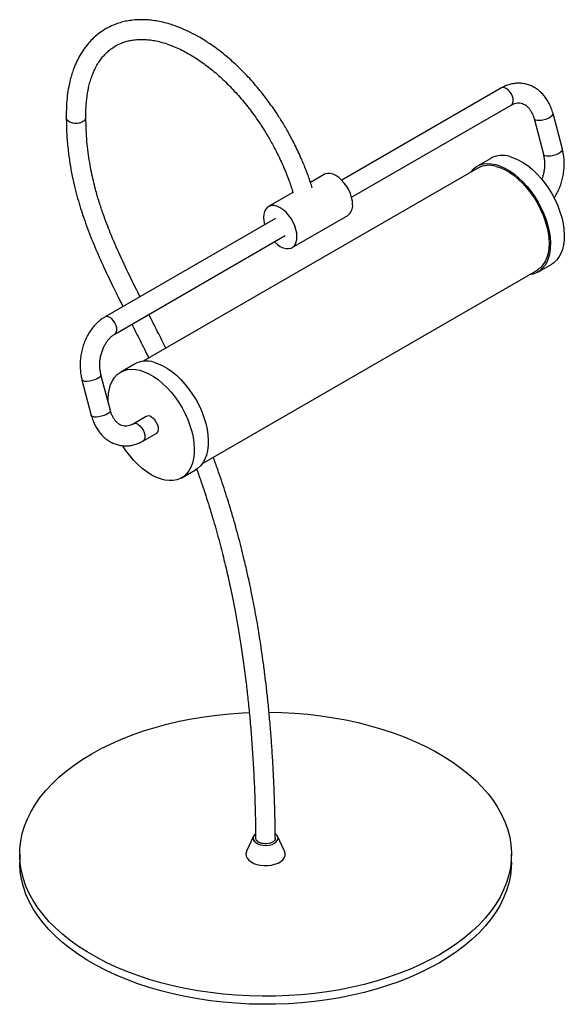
# Paper-space layout '_Isométrica' of a CAD drawing. Header units: millimetres. Extents: x -100 to 177, y -294 to 206.
import ezdxf

# ---------------------------------------------------------------- set-up
doc = ezdxf.new("R2010")
doc.units = ezdxf.units.MM

psp = doc.layouts.new('_Isométrica')

# ---------------------------------------------------------------- linework, layer by layer
at = {"color": 7, "linetype": 'Continuous', "lineweight": 25}
for p, q in [((145.33, 171.22), (64.17, 124.36)), ((69.17, 115.7), (150.33, 162.56)), ((150.33, 162.56), (150.56, 162.67)), ((161.9, 155.65), (166.66, 137.53)), ((176.33, 140.07), (171.57, 158.2)), ((139.9, 135.48), (132.83, 131.4)), ((133.33, 130.53), (-36.71, 32.37)), ((55.21, 127.27), (48.27, 123.26)), ((39.37, 118.13), (26.93, 110.95)), ((38.93, 90.16), (67.21, 106.49)), ((30.43, 104.88), (-56.19, 54.88)), ((-51.19, 46.22), (35.43, 96.22)), ((163.83, 77.7), (170.9, 81.78)), ((-6.71, -19.6), (163.33, 78.57)), ((-41.12, 30.98), (-48.19, 26.9)), ((-53.47, 7.4), (-58.24, 25.53)), ((-67.91, 22.99), (-63.15, 4.86)), ((-35.19, 4.38), (-41.91, 0.5)), ((-36.91, -8.16), (-30.19, -4.28)), ((-17.19, -26.8), (-10.12, -22.72)), ((19.29, -208.95), (15.77, -216.58)), ((35.1, -216.58), (31.58, -208.95)), ((-99.57, -218.06), (-99.57, -222.15)), ((150.43, -222.15), (150.43, -218.06))]:
    psp.add_line(p, q, dxfattribs=at)
at = {"color": 8, "linetype": 'Continuous', "lineweight": 25, "flags": 128}
for points in [[(150.33, 162.56), (150.73, 162.87), (151.17, 163.61), (151.36, 164.59), (151.29, 165.74), (150.97, 166.97), (150.41, 168.2), (149.66, 169.33), (148.78, 170.28), (147.82, 170.98), (146.87, 171.37), (145.99, 171.43), (145.33, 171.22)], [(161.9, 155.65), (162.07, 155.36), (162.6, 155.04), (163.44, 154.85), (164.53, 154.82)], [(164.53, 154.82), (165.78, 154.94), (167.1, 155.21), (168.39, 155.61), (169.56, 156.11), (170.52, 156.66), (171.2, 157.24), (171.55, 157.79), (171.57, 158.19)], [(169.29, 136.69), (170.54, 136.82), (171.86, 137.09), (173.15, 137.49), (174.32, 137.98), (175.28, 138.54), (175.96, 139.11), (176.31, 139.67), (176.34, 140.07)], [(166.66, 137.53), (166.83, 137.24), (167.36, 136.91), (168.21, 136.72), (169.29, 136.69)], [(-51.18, 46.23), (-50.79, 46.54), (-50.36, 47.27), (-50.16, 48.25), (-50.23, 49.4), (-50.56, 50.63), (-51.12, 51.86), (-51.87, 52.99), (-52.75, 53.94), (-53.7, 54.64), (-54.66, 55.03), (-55.54, 55.1), (-56.19, 54.88)], [(-58.23, 25.53), (-58.26, 25.12), (-58.61, 24.57), (-59.3, 23.99), (-60.26, 23.43), (-61.44, 22.94), (-62.73, 22.54), (-64.05, 22.27), (-65.3, 22.15), (-66.38, 22.19), (-67.22, 22.37), (-67.75, 22.7), (-67.91, 22.99)], [(-53.47, 7.4), (-53.5, 6.99), (-53.85, 6.44), (-54.54, 5.86), (-55.5, 5.31), (-56.67, 4.81), (-57.97, 4.42), (-59.29, 4.15), (-60.54, 4.03), (-61.62, 4.06), (-62.45, 4.25), (-62.98, 4.57), (-63.15, 4.86)], [(-39.41, 0.25), (-38.45, -0.45), (-37.57, -1.4), (-36.82, -2.53), (-36.27, -3.76), (-35.95, -5), (-35.88, -6.14), (-36.08, -7.12), (-36.52, -7.85), (-36.91, -8.16)]]:
    psp.add_lwpolyline(points, dxfattribs=at)
at = {"color": 7, "linetype": 'Continuous', "lineweight": 25, "flags": 128}
for points in [[(149.61, 136.39), (151.89, 135.64), (154.21, 134.59), (156.55, 133.25), (158.87, 131.62), (161.15, 129.74), (163.36, 127.62), (165.49, 125.28), (167.5, 122.75), (169.37, 120.07), (171.09, 117.25), (172.63, 114.34), (173.97, 111.36), (175.1, 108.35), (176.01, 105.34), (176.69, 102.37), (177.12, 99.47), (177.31, 96.68), (177.25, 94.02), (176.95, 91.53), (176.39, 89.23), (175.6, 87.15), (174.59, 85.31), (173.35, 83.74), (171.91, 82.45), (170.9, 81.78)], [(129.43, 128.28), (129.74, 128.69), (131.07, 130.12), (132.61, 131.27), (134.32, 132.11), (136.19, 132.63), (138.2, 132.84), (140.33, 132.73), (142.54, 132.3)], [(142.54, 132.3), (144.82, 131.56), (147.14, 130.51), (149.47, 129.17), (151.8, 127.54), (154.08, 125.66), (156.29, 123.54), (158.42, 121.2), (160.43, 118.67), (162.3, 115.98), (164.02, 113.17), (165.56, 110.25), (166.9, 107.27), (168.03, 104.27), (168.94, 101.26), (169.62, 98.29), (170.05, 95.39), (170.24, 92.6), (170.18, 89.94), (169.87, 87.45), (169.32, 85.15), (168.53, 83.07), (167.51, 81.23), (166.28, 79.66), (164.84, 78.37), (163.21, 77.37), (161.42, 76.69), (159.48, 76.32), (159.42, 76.31)], [(142.73, 131.41), (144.97, 130.67), (147.26, 129.63), (149.55, 128.3), (151.84, 126.68), (154.08, 124.81), (156.25, 122.7), (158.33, 120.37), (160.3, 117.87), (162.12, 115.2), (163.78, 112.41), (165.26, 109.53), (166.55, 106.59), (167.61, 103.62), (168.46, 100.67), (169.06, 97.76), (169.43, 94.93), (169.54, 92.21), (169.41, 89.64), (169.03, 87.25), (168.41, 85.05), (167.55, 83.09), (166.47, 81.37), (165.17, 79.93), (163.68, 78.78), (163.33, 78.57)], [(69.7, 111.98), (69.57, 113.76), (69.19, 115.63), (68.56, 117.54), (67.71, 119.43), (66.67, 121.24), (65.46, 122.92), (64.12, 124.41), (62.69, 125.68), (61.21, 126.68), (59.74, 127.38), (58.31, 127.76), (56.97, 127.82), (55.76, 127.54), (55.21, 127.27)], [(41.41, 95.66), (41.29, 97.43), (40.9, 99.3), (40.28, 101.21), (39.43, 103.1), (38.38, 104.91), (37.17, 106.59), (35.83, 108.09), (34.4, 109.35), (32.93, 110.35), (31.46, 111.05), (30.03, 111.44), (28.69, 111.49), (27.48, 111.21), (26.43, 110.6), (25.58, 109.7), (24.96, 108.51), (24.57, 107.08), (24.44, 105.45), (24.57, 103.68), (24.96, 101.81), (24.98, 101.74)], [(29.97, 93.07), (30.03, 93.02), (31.46, 91.75), (32.93, 90.76), (34.4, 90.05), (35.83, 89.67), (37.17, 89.62), (38.38, 89.9), (39.43, 90.5), (40.28, 91.41), (40.9, 92.6), (41.29, 94.03), (41.41, 95.66)], [(-31.41, 31.89), (-29.13, 31.14), (-26.81, 30.09), (-24.47, 28.75), (-22.15, 27.12), (-19.87, 25.24), (-17.66, 23.12), (-15.53, 20.78), (-13.52, 18.25), (-11.64, 15.57), (-9.93, 12.75), (-8.39, 9.84), (-7.05, 6.86), (-5.91, 3.85), (-5.01, 0.84), (-4.33, -2.13), (-3.9, -5.03), (-3.71, -7.82), (-3.77, -10.48), (-4.07, -12.97), (-4.63, -15.27), (-5.42, -17.35), (-6.43, -19.19), (-7.67, -20.76), (-9.11, -22.05), (-10.12, -22.72)], [(-54.59, 11.66), (-54.6, 13.35), (-54.42, 15.93), (-53.99, 18.33), (-53.32, 20.52), (-52.41, 22.48), (-51.28, 24.19), (-49.94, 25.62), (-48.41, 26.76), (-46.7, 27.61), (-44.83, 28.13), (-42.82, 28.34), (-40.69, 28.23), (-38.48, 27.8)], [(-38.48, 27.8), (-36.2, 27.06), (-33.88, 26.01), (-31.54, 24.67), (-29.22, 23.04), (-26.94, 21.16), (-24.73, 19.04), (-22.6, 16.7), (-20.59, 14.17), (-18.72, 11.48), (-17, 8.67), (-15.46, 5.75), (-14.12, 2.77), (-12.99, -0.23), (-12.08, -3.24), (-11.4, -6.21), (-10.97, -9.11), (-10.78, -11.9), (-10.84, -14.56), (-11.15, -17.06), (-11.7, -19.35), (-12.49, -21.43), (-13.5, -23.27), (-14.74, -24.84), (-16.18, -26.13), (-17.81, -27.13), (-19.6, -27.81), (-21.54, -28.18), (-23.61, -28.23), (-25.79, -27.96), (-28.04, -27.37), (-30.34, -26.48), (-32.67, -25.28), (-35, -23.79), (-37.3, -22.03), (-39.55, -20.03), (-41.73, -17.79), (-43.8, -15.36), (-45.75, -12.75), (-47.19, -10.56)], [(-32.69, 4.13), (-31.74, 3.43), (-30.85, 2.48), (-30.11, 1.34), (-29.55, 0.11), (-29.23, -1.12), (-29.16, -2.27), (-29.36, -3.24), (-29.8, -3.97), (-30.19, -4.28)], [(113.82, -269.09), (108.99, -271.73), (103.92, -274.22), (98.64, -276.56), (93.14, -278.72), (87.45, -280.72), (81.59, -282.53), (75.56, -284.17), (69.4, -285.61), (63.11, -286.87), (56.71, -287.93), (50.23, -288.79), (43.67, -289.45), (37.06, -289.91), (30.42, -290.17), (23.77, -290.22), (17.12, -290.06), (10.49, -289.71), (3.91, -289.15), (-2.61, -288.38), (-9.06, -287.42), (-15.4, -286.27), (-21.63, -284.91), (-27.73, -283.37), (-33.68, -281.65), (-39.45, -279.74), (-45.05, -277.66), (-50.44, -275.41), (-55.62, -273), (-60.57, -270.43), (-65.28, -267.71), (-69.73, -264.86), (-73.91, -261.87), (-77.8, -258.75), (-81.41, -255.52), (-84.71, -252.19), (-87.7, -248.75), (-90.37, -245.23), (-92.71, -241.64), (-94.72, -237.97), (-96.38, -234.25), (-97.7, -230.49), (-98.67, -226.69), (-99.29, -222.86), (-99.56, -219.02), (-99.47, -215.18), (-99.03, -211.35), (-98.23, -207.53), (-97.08, -203.75), (-95.59, -200.01), (-93.75, -196.31), (-91.58, -192.68), (-89.07, -189.12), (-86.24, -185.65), (-83.1, -182.26), (-79.64, -178.98), (-75.89, -175.8), (-71.85, -172.75), (-67.54, -169.83), (-62.96, -167.04), (-58.13, -164.39), (-53.06, -161.9), (-47.77, -159.57), (-42.28, -157.41), (-36.59, -155.41), (-30.72, -153.59), (-24.7, -151.96), (-18.53, -150.51), (-12.24, -149.26), (-5.85, -148.2), (0.64, -147.34), (7.19, -146.67), (13.8, -146.22), (17.15, -146.06)], [(27.2, -145.91), (33.75, -146.06), (40.37, -146.42), (46.96, -146.98), (53.48, -147.74), (59.92, -148.7), (66.27, -149.86), (72.5, -151.21), (78.59, -152.75), (84.54, -154.48), (90.32, -156.39), (95.91, -158.47), (101.31, -160.72), (106.49, -163.13), (111.44, -165.7), (116.14, -168.41), (120.59, -171.27), (124.77, -174.26), (128.67, -177.38), (132.27, -180.61), (135.57, -183.94), (138.56, -187.37), (141.23, -190.89), (143.57, -194.49), (145.58, -198.15), (147.25, -201.87), (148.57, -205.64), (149.54, -209.44), (150.16, -213.26), (150.42, -217.1), (150.33, -220.94), (149.89, -224.78), (149.09, -228.59), (147.95, -232.38), (146.46, -236.12), (144.62, -239.81), (142.44, -243.44), (139.94, -247), (137.11, -250.48), (133.96, -253.87), (130.51, -257.15), (126.75, -260.32), (122.71, -263.38), (118.4, -266.3), (113.82, -269.09)], [(20.25, -207.77), (19.99, -208), (19.36, -208.81), (19.08, -209.68), (19.18, -210.56), (19.63, -211.41), (20.43, -212.16), (21.51, -212.79), (22.82, -213.25), (24.29, -213.51), (25.82, -213.56), (27.32, -213.4), (28.72, -213.04), (29.93, -212.49), (30.88, -211.8), (31.5, -210.99), (31.78, -210.12), (31.69, -209.24), (31.23, -208.39), (30.45, -207.64)], [(15.77, -216.58), (15.66, -216.84), (15.44, -217.93), (15.57, -219.02), (16.06, -220.08), (16.89, -221.07), (18.03, -221.95), (19.44, -222.69), (21.06, -223.26), (22.84, -223.64), (24.72, -223.82), (26.62, -223.8), (28.48, -223.56), (30.22, -223.13), (31.8, -222.52), (33.14, -221.74), (34.21, -220.83), (34.96, -219.82), (35.36, -218.75), (35.41, -217.65), (35.1, -216.58)], [(113.82, -273.17), (108.99, -275.82), (103.92, -278.31), (98.64, -280.64), (93.14, -282.8), (87.45, -284.8), (81.59, -286.62), (75.56, -288.25), (69.4, -289.7), (63.11, -290.95), (56.71, -292.01), (50.23, -292.87), (43.67, -293.54), (37.06, -293.99), (30.42, -294.25), (23.77, -294.3), (17.12, -294.15), (10.49, -293.79), (3.91, -293.23), (-2.61, -292.47), (-9.06, -291.51), (-15.4, -290.35), (-21.63, -289), (-27.73, -287.46), (-33.68, -285.73), (-39.45, -283.82), (-45.05, -281.74), (-50.44, -279.49), (-55.62, -277.08), (-60.57, -274.51), (-65.28, -271.8), (-69.73, -268.94), (-73.91, -265.95), (-77.8, -262.83), (-81.41, -259.6), (-84.71, -256.27), (-87.7, -252.84), (-90.37, -249.32), (-92.71, -245.72), (-94.72, -242.06), (-96.38, -238.34), (-97.7, -234.57), (-98.67, -230.77), (-99.29, -226.95), (-99.56, -223.11), (-99.57, -222.15)], [(150.43, -222.15), (150.33, -225.03), (149.89, -228.86), (149.09, -232.68), (147.95, -236.46), (146.46, -240.2), (144.62, -243.9), (142.44, -247.53), (139.94, -251.09), (137.11, -254.56), (133.96, -257.95), (130.51, -261.23), (126.75, -264.41), (122.71, -267.46), (118.4, -270.38), (113.82, -273.17)]]:
    psp.add_lwpolyline(points, dxfattribs=at)
at = {"color": 7, "linetype": 'Continuous', "lineweight": 25}
for centre, radius, start, end in [((145.86, 124.14), 12.81, 72.9616, 117.7236), ((139.09, 119.58), 12.38, 72.9266, 117.7586), ((63.7, 111.39), 6.03, 305.6498, 5.6624), ((-35.16, 19.64), 12.81, 72.9616, 117.7236), ((-34.15, 2.11), 2.49, 54.0706, 114.619)]:
    psp.add_arc(centre, radius, start, end, dxfattribs=at)
at = {"color": 8, "linetype": 'Continuous', "lineweight": 25}
psp.add_arc((-40.87, -1.77), 2.5, 54.1215, 114.0624, dxfattribs=at)
at = {"color": 7, "linetype": 'Continuous', "lineweight": 25}
for points, knots in [([(49.13, 120.43), (48.85, 121.37), (47.96, 124.39), (46.13, 129.35), (43.53, 135.71), (40.55, 142.09), (37.25, 148.32), (34.06, 153.76), (31.07, 158.43), (28.24, 162.55), (25.45, 166.33), (22.59, 169.95), (19.64, 173.45), (15.6, 177.94), (10.35, 183.2), (3.83, 188.85), (-2.28, 193.36), (-7.8, 196.84), (-12.58, 199.43), (-17.16, 201.53), (-21.26, 203.06), (-25.06, 204.21), (-28.49, 205.01), (-31.77, 205.55), (-34.73, 205.84), (-37.58, 205.94), (-40.51, 205.86), (-43.51, 205.53), (-46.43, 204.97), (-49.31, 204.18), (-52.25, 203.08), (-55.14, 201.68), (-57.88, 200), (-60.41, 198.11), (-62.86, 195.88), (-65.25, 193.25), (-67.5, 190.22), (-69.22, 187.35), (-70.44, 184.95), (-71.29, 183.06), (-72.16, 180.91), (-73.04, 178.36), (-73.93, 175.23), (-74.74, 171.56), (-75.42, 167.13), (-75.88, 161.89), (-75.87, 157.99), (-75.86, 155.94)], [0, 0, 0, 0, 0.012671, 0.040316, 0.066215, 0.098031, 0.126753, 0.152385, 0.174931, 0.194632, 0.213772, 0.232922, 0.252082, 0.271254, 0.309625, 0.347992, 0.386338, 0.414857, 0.441856, 0.467143, 0.492441, 0.511316, 0.531817, 0.551291, 0.568225, 0.583975, 0.60196, 0.621336, 0.639644, 0.657354, 0.677265, 0.699346, 0.719091, 0.739256, 0.759582, 0.781574, 0.805812, 0.829307, 0.842094, 0.853425, 0.865376, 0.882258, 0.8994, 0.919763, 0.943335, 0.970098, 1, 1, 1, 1]), ([(-65.87, 156.13), (-65.88, 157.55), (-65.9, 160.2), (-65.69, 163.74), (-65.36, 166.76), (-64.97, 169.26), (-64.57, 171.24), (-64.2, 172.79), (-63.84, 174.16), (-63.43, 175.52), (-62.96, 176.91), (-62.43, 178.32), (-61.68, 180.1), (-60.64, 182.2), (-59.27, 184.49), (-57.82, 186.49), (-56.4, 188.14), (-54.96, 189.57), (-53.15, 191.1), (-50.91, 192.6), (-48.46, 193.82), (-46.17, 194.68), (-43.93, 195.28), (-41.86, 195.65), (-40.02, 195.84), (-38.38, 195.92), (-36.54, 195.91), (-34.32, 195.77), (-31.63, 195.42), (-28.71, 194.82), (-25.51, 193.93), (-22.26, 192.78), (-18.84, 191.32), (-15.43, 189.62), (-11.88, 187.6), (-7.44, 184.75), (-2.17, 180.84), (3.81, 175.62), (8.63, 170.75), (12.36, 166.59), (15.08, 163.35), (17.71, 159.98), (20.29, 156.47), (22.92, 152.64), (25.69, 148.28), (28.65, 143.22), (31.7, 137.43), (34.72, 130.92), (37.41, 124.32), (38.8, 119.91), (39.44, 117.91)], [0, 0, 0, 0, 0.023649, 0.044304, 0.062014, 0.07843, 0.091145, 0.100532, 0.109728, 0.119446, 0.129686, 0.140438, 0.151528, 0.171922, 0.193183, 0.213641, 0.231505, 0.2475, 0.266398, 0.293539, 0.317962, 0.338027, 0.357986, 0.377492, 0.390544, 0.40286, 0.416226, 0.432796, 0.452589, 0.474828, 0.495077, 0.518903, 0.54031, 0.562474, 0.585398, 0.608929, 0.648178, 0.687362, 0.726463, 0.745983, 0.765474, 0.784936, 0.804368, 0.824489, 0.84754, 0.873679, 0.902901, 0.935201, 0.970572, 1, 1, 1, 1]), ([(171.57, 158.2), (171.44, 158.68), (171.06, 160.04), (170.23, 162.17), (169.04, 164.5), (167.61, 166.63), (165.98, 168.52), (164.17, 170.15), (162.2, 171.48), (160.12, 172.51), (157.95, 173.22), (155.72, 173.61), (153.47, 173.68), (151.22, 173.44), (149.01, 172.9), (147.03, 172.14), (145.84, 171.49), (145.33, 171.22)], [0, 0, 0, 0, 0.040547, 0.113409, 0.186319, 0.258958, 0.331082, 0.402447, 0.472874, 0.542314, 0.610868, 0.678771, 0.746349, 0.813857, 0.88164, 0.949995, 1, 1, 1, 1]), ([(150.87, 162.84), (150.89, 162.85), (151.36, 163.1), (152.25, 163.41), (153.51, 163.66), (154.77, 163.64), (155.98, 163.37), (157.14, 162.84), (158.25, 162.05), (159.3, 161), (160.27, 159.66), (161.08, 158.1), (161.61, 156.73), (161.84, 155.88), (161.9, 155.65)], [0, 0, 0, 0, 0.005796, 0.098562, 0.193868, 0.294921, 0.403266, 0.501354, 0.593457, 0.691467, 0.785227, 0.87669, 0.967142, 1, 1, 1, 1]), ([(-74.4, 154.16), (-74.43, 154.17), (-74.53, 154.23), (-75, 154.53), (-75.6, 155.14), (-75.95, 155.8), (-75.86, 156.13), (-75.86, 156.14)], [0, 0, 0, 0, 0.022667, 0.1132756, 0.546984, 0.9806934, 1, 1, 1, 1]), ([(-75.87, 156.37), (-75.83, 153.56), (-75.75, 148.24), (-75.09, 140.39), (-74.14, 133.23), (-72.95, 126.68), (-71.61, 120.7), (-70.17, 115.23), (-68.64, 110.12), (-66.38, 103.22), (-63.09, 94.48), (-58.59, 83.96), (-53.75, 73.62), (-49.86, 65.71), (-47.6, 61.23), (-47.06, 60.15)], [0, 0, 0, 0, 0.094259, 0.178163, 0.253276, 0.320869, 0.381918, 0.437152, 0.488011, 0.537727, 0.646705, 0.753808, 0.860167, 0.966257, 1, 1, 1, 1]), ([(-74.4, 154.16), (-74.38, 154.15), (-74.28, 154.09), (-73.75, 153.83), (-72.67, 153.47), (-70.99, 153.3), (-69.29, 153.45), (-67.78, 153.92), (-66.62, 154.64), (-65.94, 155.46), (-65.93, 156.02), (-65.92, 156.26)], [0, 0, 0, 0, 0.00746, 0.037279, 0.180015, 0.322751, 0.465466, 0.608178, 0.750895, 0.893622, 1, 1, 1, 1]), ([(-38.38, 65.16), (-39.9, 68.2), (-43.4, 75.17), (-48.55, 86), (-52.59, 95.31), (-55.37, 102.36), (-57.25, 107.51), (-59.22, 113.43), (-60.85, 119.03), (-62.14, 124.16), (-63.14, 128.68), (-64.03, 133.51), (-64.8, 138.69), (-65.4, 144.24), (-65.8, 150.21), (-65.85, 154.24), (-65.87, 156.35)], [0, 0, 0, 0, 0.099477, 0.227907, 0.351773, 0.399081, 0.453771, 0.516688, 0.588454, 0.633853, 0.682823, 0.73578, 0.793251, 0.855888, 0.924479, 1, 1, 1, 1]), ([(172.05, 115.29), (172.32, 115.67), (173.1, 116.79), (174.18, 118.84), (175.29, 121.39), (176.16, 124.07), (176.79, 126.83), (177.18, 129.64), (177.32, 132.47), (177.2, 135.28), (176.87, 137.83), (176.5, 139.39), (176.33, 140.07)], [0, 0, 0, 0, 0.056247, 0.163473, 0.270883, 0.378369, 0.485918, 0.59355, 0.701303, 0.80921, 0.917305, 1, 1, 1, 1]), ([(166.66, 137.53), (166.74, 137.22), (166.97, 136.27), (167.22, 134.59), (167.31, 132.49), (167.2, 130.35), (166.87, 128.22), (166.4, 126.33), (165.98, 125.21), (165.8, 124.76)], [0, 0, 0, 0, 0.079883, 0.240881, 0.402224, 0.563725, 0.725305, 0.886805, 1, 1, 1, 1]), ([(-25.27, 38.97), (-26.65, 41.78), (-29.48, 47.54), (-32.39, 53.27), (-33.88, 56.21)], [0, 0, 0, 0, 0.486958, 1, 1, 1, 1]), ([(-56.19, 54.88), (-56.6, 54.63), (-57.71, 53.96), (-59.42, 52.63), (-61.26, 50.87), (-62.94, 48.85), (-64.45, 46.63), (-65.76, 44.22), (-66.86, 41.66), (-67.73, 38.99), (-68.37, 36.22), (-68.76, 33.41), (-68.89, 30.58), (-68.77, 27.78), (-68.44, 25.23), (-68.07, 23.67), (-67.91, 22.99)], [0, 0, 0, 0, 0.043282, 0.11659, 0.190359, 0.264735, 0.339526, 0.414567, 0.489736, 0.56496, 0.640226, 0.715551, 0.79096, 0.866478, 0.942127, 1, 1, 1, 1]), ([(-42.55, 51.2), (-41.16, 48.45), (-38.25, 42.71), (-35.41, 36.96), (-33.93, 33.97)], [0, 0, 0, 0, 0.481142, 1, 1, 1, 1]), ([(-58.24, 25.53), (-58.31, 25.84), (-58.54, 26.79), (-58.79, 28.47), (-58.89, 30.57), (-58.77, 32.71), (-58.44, 34.85), (-57.91, 36.93), (-57.19, 38.91), (-56.29, 40.75), (-55.26, 42.41), (-54.11, 43.85), (-52.88, 45.06), (-51.89, 45.8), (-51.33, 46.13), (-51.19, 46.22)], [0, 0, 0, 0, 0.0420098, 0.1266769, 0.2115259, 0.2964581, 0.3814315, 0.466363, 0.5511264, 0.6356381, 0.7198639, 0.8038544, 0.8877739, 0.9719168, 1, 1, 1, 1]), ([(-41.91, 0.5), (-42.11, 0.39), (-42.75, 0.04), (-43.82, -0.36), (-45.08, -0.6), (-46.34, -0.59), (-47.56, -0.31), (-48.72, 0.22), (-49.83, 1), (-50.88, 2.06), (-51.84, 3.4), (-52.66, 4.95), (-53.18, 6.33), (-53.41, 7.18), (-53.47, 7.4)], [0, 0, 0, 0, 0.042026, 0.131412, 0.223244, 0.320615, 0.425011, 0.519525, 0.608272, 0.702711, 0.793054, 0.881184, 0.968339, 1, 1, 1, 1]), ([(-63.15, 4.86), (-63.01, 4.38), (-62.63, 3.02), (-61.81, 0.89), (-60.61, -1.44), (-59.19, -3.57), (-57.56, -5.47), (-55.74, -7.09), (-53.77, -8.42), (-51.69, -9.45), (-49.52, -10.16), (-47.29, -10.55), (-45.04, -10.62), (-42.8, -10.39), (-40.58, -9.84), (-38.61, -9.08), (-37.41, -8.43), (-36.91, -8.16)], [0, 0, 0, 0, 0.040547, 0.113409, 0.186319, 0.258958, 0.331082, 0.402447, 0.472874, 0.542314, 0.610868, 0.678771, 0.746349, 0.813857, 0.88164, 0.949995, 1, 1, 1, 1]), ([(30.38, -209.86), (30.36, -207.53), (30.31, -201.73), (30.08, -192.62), (29.72, -182.79), (29.27, -173.62), (28.75, -165.07), (28.15, -156.69), (27.46, -148.52), (26.69, -140.59), (25.89, -133.36), (25.05, -126.37), (24.17, -119.7), (23.26, -113.39), (22.42, -107.91), (21.65, -103.24), (20.98, -99.32), (20.36, -95.88), (19.65, -92.04), (18.73, -87.3), (17.53, -81.41), (16.09, -74.81), (14.12, -66.37), (11.55, -56.24), (8.33, -44.77), (4.84, -33.52), (1.69, -24.11), (-0.39, -18.45), (-1.16, -16.39)], [0, 0, 0, 0, 0.038464, 0.095801, 0.148987, 0.198291, 0.243963, 0.28623, 0.331957, 0.373552, 0.411294, 0.445428, 0.482555, 0.514974, 0.542982, 0.566832, 0.586735, 0.602939, 0.619283, 0.645268, 0.675075, 0.70841, 0.744956, 0.80207, 0.860186, 0.915874, 0.969333, 1, 1, 1, 1]), ([(-9.65, -22.3), (-8.89, -24.37), (-6.74, -30.29), (-3.6, -39.96), (-0.24, -51.15), (2.68, -61.88), (5.23, -72.15), (7.21, -80.95), (8.82, -88.71), (10.19, -95.77), (11.58, -103.54), (12.96, -112.05), (14.32, -121.37), (15.51, -130.58), (16.53, -139.61), (17.41, -148.38), (18.2, -157.73), (18.91, -167.7), (19.51, -178.31), (19.98, -189.61), (20.28, -200.23), (20.35, -207.03), (20.37, -209.87)], [0, 0, 0, 0, 0.031628, 0.090524, 0.147837, 0.203011, 0.255552, 0.306522, 0.339774, 0.376585, 0.417236, 0.462043, 0.511365, 0.565609, 0.609794, 0.657216, 0.708105, 0.762714, 0.821314, 0.8842, 0.951692, 1, 1, 1, 1]), ([(28.93, -211.92), (28.49, -212.12), (27.62, -212.54), (25.95, -212.8), (24.25, -212.74), (22.67, -212.36), (21.41, -211.7), (20.55, -210.84), (20.45, -210.19), (20.4, -209.87)], [0, 0, 0, 0, 0.1429655, 0.2859308, 0.4288998, 0.5718766, 0.7148606, 0.8578484, 1, 1, 1, 1]), ([(30.34, -209.86), (30.33, -210.09), (30.32, -210.65), (29.76, -211.37), (29.16, -211.77), (28.93, -211.92)], [0, 0, 0, 0, 0.306642, 0.733103, 1, 1, 1, 1])]:
    psp.add_open_spline(points, degree=3, knots=knots, dxfattribs=at)

doc.saveas('drawing.dxf')
